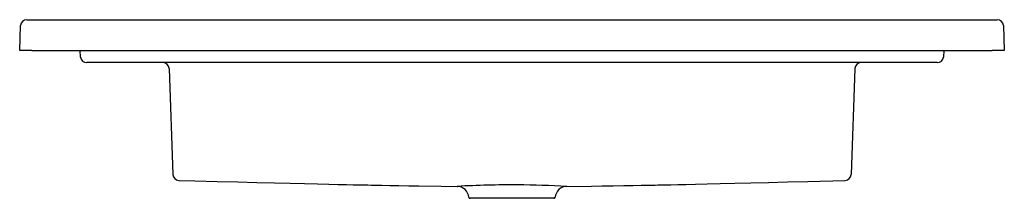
# Model space of a CAD drawing. Header units: millimetres. Extents: x 2335.229 to 2336.031, y 1428.969 to 1429.115.
import ezdxf

# ---------------------------------------------------------------- set-up
doc = ezdxf.new("R2010")
doc.units = ezdxf.units.MM
doc.layers.add('SANINDUSA', color=3, linetype='Continuous')

msp = doc.modelspace()

# ---------------------------------------------------------------- linework, layer by layer
at = {"layer": 'SANINDUSA'}
for p, q in [((2335.23465, 1429.11498), (2335.23964, 1429.11498)), ((2335.23964, 1429.11498), (2336.01999, 1429.11498)), ((2336.01999, 1429.11498), (2336.02499, 1429.11498)), ((2335.22894, 1429.08998), (2335.22965, 1429.11016)), ((2336.02999, 1429.11016), (2336.03069, 1429.08998)), ((2335.23894, 1429.08998), (2335.22894, 1429.08998)), ((2335.23894, 1429.08998), (2336.0207, 1429.08998)), ((2335.27854, 1429.08455), (2335.27807, 1429.08998)), ((2335.98157, 1429.08998), (2335.98109, 1429.08455)), ((2336.03069, 1429.08998), (2336.0207, 1429.08998)), ((2335.28851, 1429.07998), (2335.28353, 1429.07998)), ((2335.97113, 1429.07998), (2335.28851, 1429.07998)), ((2335.35067, 1429.07516), (2335.35368, 1428.98893)), ((2335.90897, 1429.07516), (2335.90595, 1428.98889)), ((2335.97611, 1429.07998), (2335.97113, 1429.07998)), ((2335.58524, 1428.97922), (2335.5854, 1428.97922)), ((2335.6639, 1428.96948), (2335.59573, 1428.96948))]:
    msp.add_line(p, q, dxfattribs=at)
at = {"layer": 'SANINDUSA', "flags": 128}
for points in [[(2335.35854, 1428.98407), (2335.37152, 1428.98373), (2335.38962, 1428.98325), (2335.40648, 1428.98281), (2335.42208, 1428.98242), (2335.43643, 1428.98206), (2335.4493, 1428.98174), (2335.46095, 1428.98146), (2335.4714, 1428.98122), (2335.48063, 1428.98101), (2335.48834, 1428.98084), (2335.49494, 1428.9807), (2335.50042, 1428.98058), (2335.50479, 1428.98049), (2335.50805, 1428.98043), (2335.51022, 1428.98038), (2335.51246, 1428.98034), (2335.5152, 1428.98028), (2335.51842, 1428.98022), (2335.52387, 1428.98012), (2335.53031, 1428.98), (2335.53775, 1428.97987), (2335.54582, 1428.97974), (2335.55393, 1428.97961), (2335.57222, 1428.97936), (2335.58524, 1428.97922)], [(2335.67447, 1428.97923), (2335.69448, 1428.97946), (2335.70334, 1428.97958), (2335.71224, 1428.97972), (2335.72079, 1428.97985), (2335.72836, 1428.97999), (2335.73496, 1428.9801), (2335.74058, 1428.98021), (2335.74364, 1428.98027), (2335.74631, 1428.98032), (2335.74859, 1428.98037), (2335.75046, 1428.9804), (2335.75229, 1428.98044), (2335.75496, 1428.98049), (2335.75923, 1428.98058), (2335.76472, 1428.9807), (2335.77143, 1428.98084), (2335.77937, 1428.98102), (2335.78871, 1428.98123), (2335.79931, 1428.98148), (2335.81117, 1428.98176), (2335.8243, 1428.98208), (2335.8387, 1428.98244), (2335.85407, 1428.98284), (2335.87065, 1428.98327), (2335.9011, 1428.98407)]]:
    msp.add_lwpolyline(points, dxfattribs=at)
at = {"layer": 'SANINDUSA'}
for centre, radius, start, end in [((2335.23465, 1429.10998), 0.005, 90, 178), ((2336.02499, 1429.10998), 0.005, 2, 90), ((2335.28353, 1429.08498), 0.005, 185, 270), ((2335.97611, 1429.08498), 0.005, 270, 355), ((2335.34567, 1429.07498), 0.005, 2, 90), ((2335.91396, 1429.07498), 0.005, 90, 178), ((2335.35868, 1428.98906), 0.005, 181.99945, 268.42606), ((2335.90096, 1428.98906), 0.005, 271.66021, 358.00034), ((2335.58484, 1428.96926), 0.00996, 6.35325, 87.66055), ((2335.63314, 1428.06293), 0.91754, 89.91225, 92.98255), ((2335.62216, 1427.93517), 1.04537, 87.13183, 89.32135), ((2335.6748, 1428.96927), 0.00996, 91.87863, 173.81619), ((2335.59573, 1428.97048), 0.001, 186.69945, 270.01715), ((2335.6639, 1428.97048), 0.001, 269.98038, 351.95685)]:
    msp.add_arc(centre, radius, start, end, dxfattribs=at)

doc.saveas('drawing.dxf')
